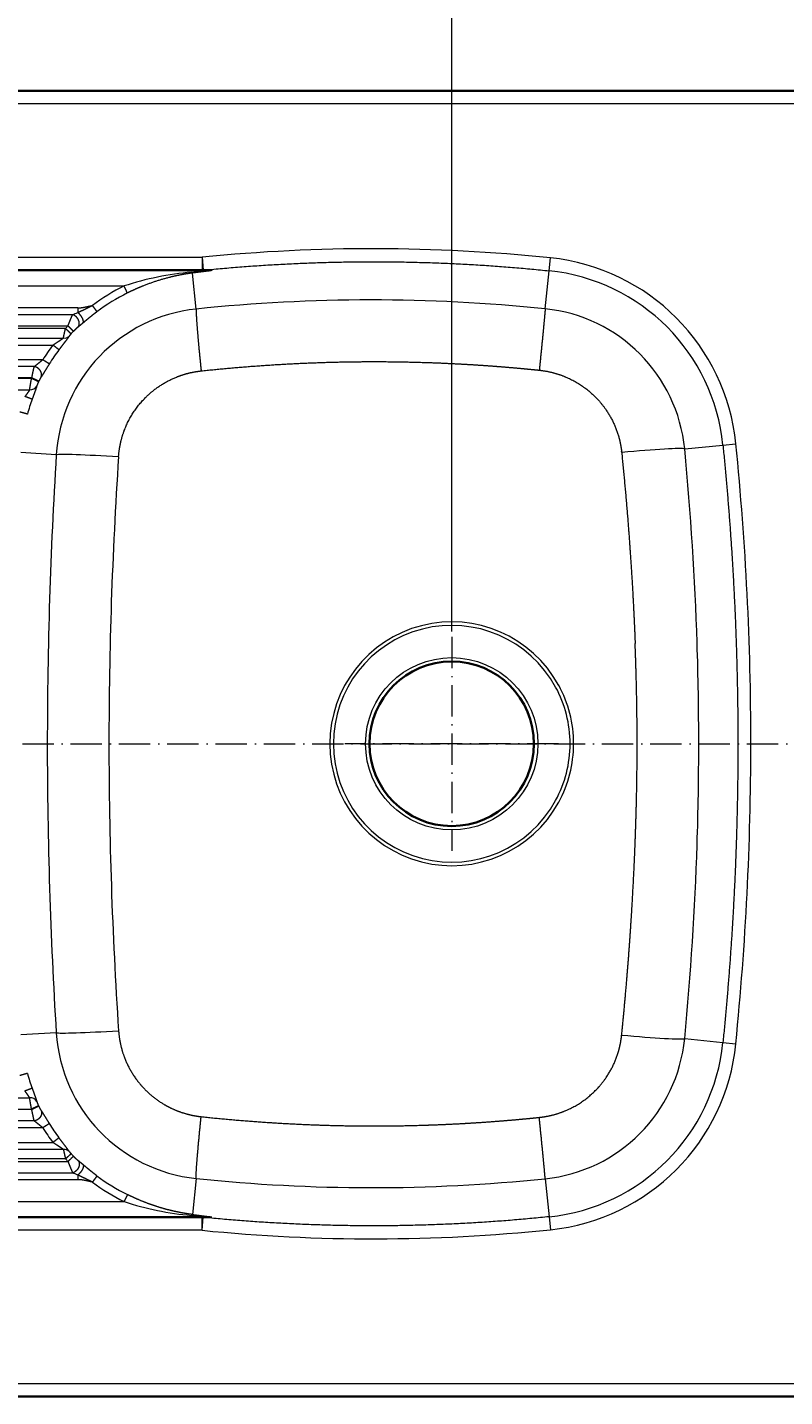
# Model space of a CAD drawing. Extents: x -158 to 1212, y 31 to 1079.
# Tile 4 of 11: x 421 to 711, y 31 to 555. Entities that reach past the tile are written whole.
import ezdxf
from ezdxf.enums import TextEntityAlignment as Align

# ---------------------------------------------------------------- set-up
doc = ezdxf.new("R2010")
doc.units = 0
doc.linetypes.add('DASHDOT', pattern=[18.5, 12, -3, 0.5, -3])
doc.layers.get('0').update_dxf_attribs({"lineweight": 13})
doc.styles.get("Standard").update_dxf_attribs({"font": 'isocp.shx'})
doc.dimstyles.get("Standard").update_dxf_attribs({"dimtxt": 2.5, "dimasz": 2.5, "dimexe": 1.25, "dimexo": 0.625, "dimtad": 1, "dimcen": 2.5, "dimadec": 0, "dimazin": 0, "dimtfac": 1, "dimtmove": 0, "dimatfit": 0, "dimfxl": 0, "dimarcsym": 0})

# ---------------------------------------------------------------- blocks, each defined once
blk = doc.blocks.new('*D')
at = {"color": 7, "lineweight": 13}
for p, q in [((21.76, 953.92), (-143.39, 953.92)), ((-141.39, 729.92), (-141.39, 953.92)), ((21.76, 953.92), (-41.54, 953.92)), ((-39.54, 879.62), (-39.54, 953.92)), ((21.76, 933.92), (-41.54, 933.92)), ((805.26, 729.92), (-143.39, 729.92)), ((3.76, 512.62), (3.76, 630.94)), ((1163.76, 512.62), (1163.76, 630.94)), ((3.76, 628.94), (1163.76, 628.94)), ((838.76, 323.57), (838.76, 577.11)), ((1163.76, 512.62), (1163.76, 577.11)), ((583.76, 323.57), (583.76, 576.23)), ((583.76, 574.23), (838.76, 574.23)), ((838.76, 323.57), (838.76, 576.23)), ((838.76, 575.11), (1163.76, 575.11)), ((21.76, 530.62), (-79.3, 530.62)), ((-77.3, 30.62), (-77.3, 530.62)), ((815.15, 259.76), (920.78, 353.11)), ((21.76, 30.62), (-79.3, 30.62))]:
    blk.add_line(p, q, dxfattribs=at)
for points in [[(-140.88, 951.99), (-141.39, 953.92), (-141.91, 951.99)], [(-39.02, 951.99), (-39.54, 953.92), (-40.06, 951.99)], [(-40.06, 935.86), (-39.54, 933.92), (-39.02, 935.86)], [(-141.91, 731.86), (-141.39, 729.92), (-140.88, 731.86)], [(5.69, 629.45), (3.76, 628.94), (5.69, 628.42)], [(1161.82, 628.42), (1163.76, 628.94), (1161.82, 629.45)], [(585.69, 574.74), (583.76, 574.23), (585.69, 573.71)], [(836.82, 573.71), (838.76, 574.23), (836.82, 574.74)], [(840.69, 575.63), (838.76, 575.11), (840.69, 574.59)], [(1161.82, 574.59), (1163.76, 575.11), (1161.82, 575.63)], [(-76.79, 528.69), (-77.3, 530.62), (-77.82, 528.69)], [(861.25, 299.82), (862.36, 301.48), (860.57, 300.59)], [(816.26, 261.43), (815.15, 259.76), (816.94, 260.65)], [(-77.82, 32.55), (-77.3, 30.62), (-76.79, 32.55)]]:
    blk.add_lwpolyline(points, dxfattribs=at)
for s, rotation, p, p2 in [('20', 90, (-41.54, 879.62), (-41.54, 906.7)), ('224', 90, (-143.39, 820.91), (-143.39, 862.94)), ('63', 41.4687, (899.15, 336.67), (919.45, 354.61)), ('%%c', 41.4687, (890.71, 329.21), (898.41, 336.01)), ('500', 90, (-79.3, 259.61), (-79.3, 301.64))]:
    blk.add_text(s, height=14, rotation=rotation, dxfattribs=at).set_placement(p, p2, align=Align.FIT)
for s, p, p2 in [('1160', (555.27, 630.94), (612.24, 630.94)), ('255', (690.24, 576.23), (732.27, 576.23)), ('325', (980.24, 577.11), (1022.27, 577.11))]:
    blk.add_text(s, height=14, dxfattribs=at).set_placement(p, p2, align=Align.FIT)
blk = doc.blocks.new('BLOCK44')
at = {"color": 7, "linetype": 'DASHDOT', "lineweight": 13}
for p, q in [((580, 40.95), (580, -40.95)), ((620.95, 0), (539.05, 0))]:
    blk.add_line(p, q, dxfattribs=at)
blk = doc.blocks.new('BLOCK46')
at = {"color": 7, "lineweight": 35}
for p, q in [((20, 250), (1140, 250)), ((484.56, 181.31), (308.99, 181.31)), ((308.99, -181.31), (484.56, -181.31)), ((1140, -250), (20, -250))]:
    blk.add_line(p, q, dxfattribs=at)
at = {"color": 7, "lineweight": 13}
for p, q in [((1140, 245), (20, 245)), ((308.99, 186.31), (484.38, 186.31)), ((145.43, 175.31), (454.51, 175.31)), ((436.78, 166.93), (131.53, 166.93)), ((131.56, 164.33), (434.83, 164.33)), ((130.59, 160), (433.02, 160)), ((432.07, 159), (130.86, 159)), ((131.91, 152.68), (427.24, 152.68)), ((131.94, 155.39), (431.28, 155.39)), ((423.38, 147.03), (107.69, 147.03)), ((420.12, 144.43), (107.72, 144.43)), ((419.18, 140.1), (107.76, 140.1)), ((419.09, 139.9), (107.76, 139.9)), ((107.72, 135.57), (418.35, 135.57)), ((107.72, -135.57), (418.35, -135.57)), ((107.76, -139.9), (419.09, -139.9)), ((419.18, -140.1), (107.76, -140.1)), ((420.12, -144.43), (107.72, -144.43)), ((423.38, -147.03), (107.69, -147.03)), ((131.91, -152.68), (427.24, -152.68)), ((431.28, -155.39), (131.94, -155.39)), ((130.59, -160), (433.02, -160)), ((432.07, -159), (130.86, -159)), ((436.78, -166.93), (131.53, -166.93)), ((131.56, -164.33), (434.83, -164.33)), ((145.43, -175.31), (454.51, -175.31)), ((484.38, -186.31), (308.99, -186.31)), ((20, -245), (1140, -245))]:
    blk.add_line(p, q, dxfattribs=at)
at = {"color": 7, "lineweight": 13, "ltscale": 0.124549}
for p, q in [((484.38, 186.31), (484.48, 181.33)), ((484.38, 186.31), (484.78, 181.34)), ((484.38, -186.31), (484.48, -181.33)), ((484.38, -186.31), (484.78, -181.34))]:
    blk.add_line(p, q, dxfattribs=at)
at = {"color": 7, "lineweight": 13, "ltscale": 0.124524}
for p, q in [((617.28, 181.13), (617.8, 186.09)), ((683.87, 114.37), (688.82, 114.87)), ((683.87, -114.37), (688.82, -114.87)), ((617.28, -181.13), (617.8, -186.09))]:
    blk.add_line(p, q, dxfattribs=at)
at = {"color": 7, "lineweight": 13, "ltscale": 0.346719}
for p, q in [((482.13, 166.47), (480.66, 180.26)), ((482.13, -166.47), (480.66, -180.26))]:
    blk.add_line(p, q, dxfattribs=at)
at = {"color": 7, "lineweight": 35, "ltscale": 0.072036}
blk.add_line((487.44, 181.31), (484.56, 181.31), dxfattribs=at)
at = {"color": 7, "lineweight": 13, "ltscale": 0.071716}
blk.add_line((484.85, 181.34), (487.72, 181.33), dxfattribs=at)
at = {"color": 7, "lineweight": 13, "ltscale": 0.366045}
for p, q in [((615.78, 166.57), (617.28, 181.13)), ((615.78, -166.57), (617.28, -181.13))]:
    blk.add_line(p, q, dxfattribs=at)
at = {"color": 7, "lineweight": 13, "ltscale": 0.005603}
for p, q in [((419.09, 139.9), (419.18, 140.1)), ((419.18, -140.1), (419.09, -139.9))]:
    blk.add_line(p, q, dxfattribs=at)
at = {"color": 7, "lineweight": 13, "ltscale": 0.005386}
for p, q in [((421.82, 138.81), (421.73, 138.61)), ((421.73, -138.61), (421.82, -138.81))]:
    blk.add_line(p, q, dxfattribs=at)
at = {"color": 7, "lineweight": 13, "ltscale": 0.33948}
for p, q in [((428.55, 110.64), (415, 111.52)), ((428.55, -110.64), (415, -111.52))]:
    blk.add_line(p, q, dxfattribs=at)
at = {"color": 7, "lineweight": 13, "ltscale": 0.368085}
for p, q in [((669.22, 112.9), (683.87, 114.37)), ((669.22, -112.9), (683.87, -114.37))]:
    blk.add_line(p, q, dxfattribs=at)
at = {"color": 7, "lineweight": 35, "ltscale": 0.07203}
blk.add_line((487.44, -181.31), (484.56, -181.31), dxfattribs=at)
at = {"color": 7, "lineweight": 13, "ltscale": 0.071709}
blk.add_line((487.72, -181.33), (484.85, -181.34), dxfattribs=at)
at = {"color": 7, "lineweight": 13}
blk.add_circle((580, 0), 33, dxfattribs=at)
at = {"color": 7, "lineweight": 35}
blk.add_circle((580, 0), 31.5, dxfattribs=at)
at = {"color": 7, "lineweight": 13}
for centre, radius, start, end in [((609.64, 106.93), 79.58, 5.7268, 84.1165), ((489.92, 67.85), 113.14, 94.8373, 108.2387), ((484.48, 184.34), 3.01, 270.021, 275.6827), ((484.55, 183.01), 1.7, 270.0163, 280.0732), ((487.44, 182.94), 1.63, 270.0154, 280.0255), ((609.64, 106.93), 74.6, 5.7267, 84.1166), ((488.41, 106.73), 76.5, 116.3102, 126.9818), ((488.36, 106.73), 73.51, 116.307, 126.9789), ((488.39, 106.83), 59.97, 95.9961, 176.3586), ((385.09, 287.83), 133.14, 291.9406, 292.8495), ((609.68, 107.05), 59.83, 5.609, 84.1402), ((488.42, 106.73), 76.86, 136.1213, 137.1467), ((488.36, 106.73), 73.87, 136.1188, 137.1443), ((488.41, 106.73), 76.51, 143.0892, 148.2126), ((488.36, 106.73), 73.52, 143.087, 148.2107), ((488.36, 106.73), 73.51, 159.939, 164.6122), ((-486.45, 1.36), 1161.04, 1.83821, 5.51288), ((580, 0), 46.68, 28.6486, 331.3513), ((580, 0), 45.34, 28.6484, 331.3512), ((-522.85, 0.06), 1197.46, 359.99689, 1.84431), ((580, 0), 45.34, 359.9982, 28.6472), ((580, 0), 46.69, 359.9996, 28.6466), ((580, 0), 46.68, 331.3513, 0.0025), ((580, 0), 45.34, 331.3528, 0.0018), ((-522.85, -0.06), 1197.46, 358.15569, 0.00311), ((-486.45, -1.36), 1161.04, 354.48712, 358.16179), ((488.39, -106.83), 59.97, 183.6415, 264.0039), ((609.68, -107.05), 59.83, 275.8598, 354.391), ((609.64, -106.93), 74.6, 275.8834, 354.2733), ((609.64, -106.93), 79.58, 275.8835, 354.2732), ((488.36, -106.73), 73.51, 195.3878, 200.061), ((488.36, -106.73), 73.52, 211.7893, 216.913), ((488.42, -106.72), 76.51, 211.7877, 216.9105), ((488.36, -106.73), 73.87, 222.8557, 223.8812), ((488.42, -106.73), 76.86, 222.8533, 223.8787), ((385.17, -287.63), 132.92, 67.1496, 68.0599), ((488.36, -106.73), 73.51, 233.0211, 243.6931), ((488.41, -106.73), 76.5, 233.0182, 243.6898), ((489.91, -67.86), 113.14, 251.7611, 265.1629), ((484.48, -184.34), 3.01, 84.3171, 89.9783), ((484.55, -183.01), 1.7, 79.9254, 89.9851), ((487.44, -182.94), 1.63, 79.974, 89.9845)]:
    blk.add_arc(centre, radius, start, end, dxfattribs=at)
for centre, major_axis, ratio, start_param, end_param in [((550.16, -85680.24), (0.16, -85869.82), 0.087532, 3.132573, 3.150323), ((480.35, 183.23), (0.37, -2.98), 0.20771, 5.776348, 6.193963), ((670.27, -12491.92), (127.35, -12661.86), 0.225999, 3.11614, 3.162846), ((436.83, 166.93), (0, -3), 0.017924, 4.712389, 5.353552), ((431.26, 158.1), (2.51, -1.64), 0.869109, 5.235375, 6.106048), ((418.32, 138.17), (2.89, -0.82), 0.856884, 4.958982, 6.113318), ((1342.58, -110.7), (156.73, -1284.24), 0.703905, 4.454119, 4.540702), ((453.4, 109.02), (24.95, -1.56), 0.031641, 1.612542, 3.054278), ((644.43, 110.42), (24.88, 2.4), 0.042478, 0.087349, 1.540168), ((-87450.74, 37.18), (88145.32, -37.67), 0.113992, 0.000049, 0.011481), ((1594.13, 717.8), (-817.95, -1448.8), 0.553452, 5.427315, 5.507815), ((-325724.03, 6.98), (326418.59, -7.01), 0.059237, 6.277246, 6.283187), ((1341.54, 111.24), (-157.16, -1283.61), 0.703374, 4.884745, 4.971376), ((1417.23, -616.13), (639.78, -1330.05), 0.546689, 3.990714, 4.078265), ((453.4, -109.02), (24.95, 1.56), 0.031641, 3.228907, 4.670644), ((644.43, -110.42), (24.88, -2.4), 0.042478, 4.743017, 6.195836), ((418.32, -138.17), (2.89, 0.82), 0.856883, 0.169863, 1.3242), ((431.26, -158.1), (2.51, 1.64), 0.869109, 0.177138, 1.04781), ((436.83, -166.93), (0, -3), 0.017924, 4.071226, 4.712389), ((670.27, 12491.92), (-127.35, -12661.86), 0.225999, 6.261932, 6.308638), ((480.35, -183.23), (-0.37, -2.97), 0.207757, 3.230842, 3.648567), ((549.84, 69585.22), (0.16, -69774.8), 0.097104, 6.2735, 6.293191)]:
    blk.add_ellipse(centre, major_axis=major_axis, ratio=ratio, start_param=start_param, end_param=end_param, dxfattribs=at)
for points in [[(484.78, 181.34), (511.19, 183.98), (537.74, 185.3), (564.33, 185.26), (590.88, 183.86), (617.28, 181.13)], [(438.76, 161.13), (438.37, 160.81), (437.98, 160.48), (437.61, 160.17), (437.24, 159.87), (436.89, 159.59)], [(421.73, 138.61), (421.56, 138.25), (421.39, 137.89), (421.24, 137.53), (421.12, 137.19), (421.05, 136.94)], [(683.87, 114.37), (686.15, 91.57), (687.87, 68.72), (689.03, 45.82), (689.6, 22.91), (689.6, 0)], [(689.6, 0), (689.6, -22.91), (689.03, -45.82), (687.87, -68.72), (686.15, -91.57), (683.87, -114.37)], [(433.48, -156.1), (433.55, -156.2), (433.67, -156.36), (433.84, -156.56), (434.02, -156.76), (434.21, -156.97)], [(438.76, -161.13), (438.37, -160.81), (437.98, -160.49), (437.62, -160.18), (437.25, -159.87), (436.89, -159.59)], [(617.28, -181.13), (590.88, -183.86), (564.33, -185.26), (537.74, -185.3), (511.19, -183.98), (484.78, -181.34)]]:
    blk.add_open_spline(points, degree=5, dxfattribs=at)
for points, knots in [([(480.66, 180.26), (477.59, 179.87), (474.54, 179.31), (471.52, 178.6), (466.5, 177.15), (461.59, 175.28), (459.63, 174.46), (457.69, 173.58), (455.78, 172.63)], [0, 0, 0, 0, 0, 0, 21.430701, 21.430701, 21.430701, 35.921181, 35.921181, 35.921181, 35.921181, 35.921181, 35.921181]), ([(480.37, 180.59), (480.9, 180.63), (481.42, 180.68), (481.94, 180.72), (482.82, 180.79), (483.69, 180.87), (484.02, 180.9), (484.7, 180.95), (485.39, 181.01), (485.72, 181.04), (486.23, 181.09), (486.72, 181.14), (486.87, 181.15), (487.14, 181.18), (487.4, 181.21), (487.49, 181.22), (487.65, 181.24), (487.77, 181.27), (487.81, 181.28), (487.83, 181.29), (487.77, 181.3), (487.74, 181.3), (487.66, 181.31), (487.57, 181.31), (487.53, 181.31), (487.48, 181.31), (487.44, 181.31)], [0, 0, 0, 0, 0, 0, 4.526396, 4.526396, 4.526396, 7.573878, 7.573878, 7.573878, 10.559646, 10.559646, 10.559646, 12.070547, 12.070547, 12.070547, 13.048907, 13.048907, 13.048907, 13.742132, 13.742132, 13.742132, 14.252938, 14.252938, 14.252938, 14.735311, 14.735311, 14.735311, 14.735311, 14.735311, 14.735311]), ([(487.72, 181.33), (487.79, 181.33), (487.86, 181.33), (487.93, 181.33), (488.02, 181.33), (488.07, 181.32), (488.08, 181.31), (488.09, 181.3), (488.09, 181.3), (488.09, 181.29), (488.07, 181.28), (488.02, 181.26), (487.98, 181.25), (487.88, 181.23), (487.77, 181.2), (487.7, 181.19), (487.53, 181.16), (487.34, 181.13), (487.24, 181.11), (486.8, 181.05), (486.35, 180.99), (486.03, 180.94), (484.76, 180.77), (483.47, 180.61), (482.56, 180.49), (481.61, 180.38), (480.66, 180.26)], [0, 0, 0, 0, 0, 0, 0.633128, 0.633128, 0.633128, 0.857757, 0.857757, 0.857757, 1.06102, 1.06102, 1.06102, 1.495457, 1.495457, 1.495457, 2.082487, 2.082487, 2.082487, 2.941071, 2.941071, 2.941071, 5.467191, 5.467191, 5.467191, 12.393685, 12.393685, 12.393685, 12.393685, 12.393685, 12.393685]), ([(484.48, 181.33), (484.48, 181.32), (484.48, 181.32), (484.49, 181.32), (484.5, 181.31), (484.53, 181.31), (484.54, 181.31), (484.55, 181.31), (484.56, 181.31)], [0, 0, 0, 0, 0, 0, 0.2269951, 0.2269951, 0.2269951, 0.3330835, 0.3330835, 0.3330835, 0.3330835, 0.3330835, 0.3330835]), ([(484.78, 181.34), (484.78, 181.34), (484.78, 181.34), (484.78, 181.34), (484.79, 181.34), (484.81, 181.34), (484.82, 181.34), (484.84, 181.34), (484.85, 181.34)], [0, 0, 0, 0, 0, 0, 0.1097495, 0.1097495, 0.1097495, 0.2140359, 0.2140359, 0.2140359, 0.2140359, 0.2140359, 0.2140359]), ([(455.78, 172.63), (455.78, 172.65), (455.76, 172.68), (455.75, 172.72), (455.69, 172.85), (455.6, 173.04), (455.54, 173.17), (455.32, 173.65), (455.06, 174.18), (454.89, 174.54), (454.7, 174.92), (454.51, 175.31)], [0, 0, 0, 0, 0, 0, 0.534177, 0.534177, 0.534177, 1.544475, 1.544475, 1.544475, 4.024219, 4.024219, 4.024219, 4.024219, 4.024219, 4.024219]), ([(436.78, 166.93), (437.07, 166.93), (437.37, 166.94), (437.67, 166.96), (438.28, 167.02), (438.89, 167.11), (439.2, 167.16), (439.73, 167.27), (440.27, 167.39), (440.5, 167.44), (440.99, 167.55), (441.5, 167.67), (441.79, 167.73), (442.09, 167.79), (442.39, 167.84)], [0, 0, 0, 0, 0, 0, 2.312059, 2.312059, 2.312059, 4.662993, 4.662993, 4.662993, 6.297154, 6.297154, 6.297154, 8.201843, 8.201843, 8.201843, 8.201843, 8.201843, 8.201843]), ([(436.79, 165.13), (437.22, 165.34), (437.66, 165.55), (438.02, 165.72), (438.78, 166.09), (439.53, 166.46), (439.84, 166.62), (440.51, 166.95), (441.2, 167.29), (441.55, 167.46), (441.95, 167.64), (442.36, 167.83), (442.37, 167.83), (442.38, 167.84), (442.39, 167.84)], [0, 0, 0, 0, 0, 0, 3.559022, 3.559022, 3.559022, 6.184574, 6.184574, 6.184574, 8.97125, 8.97125, 8.97125, 9.052811, 9.052811, 9.052811, 9.052811, 9.052811, 9.052811]), ([(444.14, 165.46), (444.13, 165.48), (444.1, 165.53), (444.05, 165.59), (443.82, 165.92), (443.42, 166.47), (443.08, 166.92), (442.74, 167.38), (442.39, 167.84)], [0, 0, 0, 0, 0, 0, 1.604412, 1.604412, 1.604412, 6.060762, 6.060762, 6.060762, 6.060762, 6.060762, 6.060762]), ([(433.02, 160), (433.29, 160.71), (433.57, 161.42), (433.85, 162.1), (434.23, 163.01), (434.57, 163.77), (434.67, 163.98), (434.75, 164.16), (434.83, 164.33)], [0, 0, 0, 0, 0, 0, 6.685312, 6.685312, 6.685312, 9.29812, 9.29812, 9.29812, 9.29812, 9.29812, 9.29812]), ([(436.89, 159.59), (437.02, 159.74), (437.13, 159.91), (437.22, 160.1), (437.38, 160.61), (437.38, 161.18), (437.33, 161.53), (437.12, 162.25), (436.73, 162.91), (436.49, 163.23), (436.03, 163.69), (435.5, 164.04), (435.29, 164.16), (435.06, 164.26), (434.83, 164.33)], [0, 0, 0, 0, 0, 0, 1.534665, 1.534665, 1.534665, 3.994304, 3.994304, 3.994304, 6.605151, 6.605151, 6.605151, 8.289743, 8.289743, 8.289743, 8.289743, 8.289743, 8.289743]), ([(438.76, 161.13), (438.83, 161.22), (438.87, 161.32), (438.91, 161.44), (438.95, 161.78), (438.88, 162.17), (438.81, 162.43), (438.51, 163.18), (438.03, 163.91), (437.66, 164.36), (437.25, 164.78), (436.81, 165.12), (436.8, 165.12), (436.79, 165.13), (436.79, 165.13)], [0, 0, 0, 0, 0, 0, 1.193333, 1.193333, 1.193333, 3.202589, 3.202589, 3.202589, 7.034099, 7.034099, 7.034099, 7.090574, 7.090574, 7.090574, 7.090574, 7.090574, 7.090574]), ([(444.14, 165.46), (443.64, 165.09), (443.18, 164.73), (442.73, 164.38), (441.8, 163.64), (440.88, 162.89), (440.33, 162.45), (439.71, 161.93), (439.08, 161.4), (438.97, 161.31), (438.87, 161.22), (438.76, 161.13)], [0, 0, 0, 0, 0, 0, 3.920092, 3.920092, 3.920092, 8.541487, 8.541487, 8.541487, 9.469471, 9.469471, 9.469471, 9.469471, 9.469471, 9.469471]), ([(482.13, 166.47), (482.1, 166.28), (482.09, 165.89), (482.1, 165.31), (482.22, 162.62), (482.56, 158.26), (482.87, 154.7), (483.29, 150.14), (483.76, 145.46), (483.85, 144.57), (483.94, 143.68), (484.03, 142.79)], [0, 0, 0, 0, 0, 0, 10.401686, 10.401686, 10.401686, 37.762991, 37.762991, 37.762991, 44.132654, 44.132654, 44.132654, 44.132654, 44.132654, 44.132654]), ([(615.78, 166.57), (615.78, 166.39), (615.75, 166), (615.71, 165.42), (615.48, 162.75), (615.06, 158.4), (614.72, 154.85), (614.27, 150.33), (613.79, 145.67), (613.71, 144.8), (613.62, 143.94), (613.53, 143.07)], [0, 0, 0, 0, 0, 0, 10.413648, 10.413648, 10.413648, 37.762365, 37.762365, 37.762365, 43.971865, 43.971865, 43.971865, 43.971865, 43.971865, 43.971865]), ([(431.28, 155.39), (431.34, 155.68), (431.42, 156.09), (431.53, 156.58), (431.7, 157.36), (431.88, 158.19), (431.95, 158.46), (432.01, 158.73), (432.07, 159)], [0, 0, 0, 0, 0, 0, 5.137065, 5.137065, 5.137065, 7.579512, 7.579512, 7.579512, 7.579512, 7.579512, 7.579512]), ([(434.21, 156.97), (434.2, 156.99), (434.16, 157.03), (434.1, 157.09), (433.81, 157.37), (433.31, 157.84), (432.91, 158.22), (432.49, 158.61), (432.07, 159)], [0, 0, 0, 0, 0, 0, 1.43321, 1.43321, 1.43321, 5.565961, 5.565961, 5.565961, 5.565961, 5.565961, 5.565961]), ([(435.12, 157.93), (435.1, 157.95), (435.07, 157.99), (435.01, 158.05), (434.72, 158.34), (434.23, 158.82), (433.84, 159.21), (433.43, 159.6), (433.02, 160)], [0, 0, 0, 0, 0, 0, 1.433237, 1.433237, 1.433237, 5.566344, 5.566344, 5.566344, 5.566344, 5.566344, 5.566344]), ([(436.89, 159.59), (436.69, 159.43), (436.45, 159.22), (436.21, 159.01), (435.84, 158.66), (435.48, 158.3), (435.36, 158.18), (435.24, 158.05), (435.12, 157.93)], [0, 0, 0, 0, 0, 0, 2.390537, 2.390537, 2.390537, 3.551519, 3.551519, 3.551519, 3.551519, 3.551519, 3.551519]), ([(427.24, 152.68), (427.89, 153.11), (428.54, 153.53), (429.09, 153.89), (429.97, 154.47), (430.75, 155), (430.95, 155.14), (431.14, 155.27), (431.28, 155.39)], [0, 0, 0, 0, 0, 0, 6.634944, 6.634944, 6.634944, 9.186514, 9.186514, 9.186514, 9.186514, 9.186514, 9.186514]), ([(429.58, 150.88), (429.57, 150.89), (429.55, 150.91), (429.51, 150.94), (429.38, 151.05), (429.16, 151.22), (428.98, 151.35), (428.55, 151.68), (428.08, 152.05), (427.8, 152.25), (427.52, 152.46), (427.24, 152.68)], [0, 0, 0, 0, 0, 0, 0.720463, 0.720463, 0.720463, 2.43541, 2.43541, 2.43541, 4.674433, 4.674433, 4.674433, 4.674433, 4.674433, 4.674433]), ([(433.48, 156.1), (433.25, 155.73), (432.91, 155.27), (432.58, 154.82), (431.78, 153.77), (430.93, 152.67), (430.49, 152.08), (430.03, 151.48), (429.58, 150.88)], [0, 0, 0, 0, 0, 0, 4.613282, 4.613282, 4.613282, 9.866546, 9.866546, 9.866546, 9.866546, 9.866546, 9.866546]), ([(434.21, 156.97), (434.06, 156.81), (433.92, 156.65), (433.79, 156.49), (433.63, 156.31), (433.53, 156.16), (433.51, 156.14), (433.5, 156.12), (433.48, 156.1)], [0, 0, 0, 0, 0, 0, 1.441084, 1.441084, 1.441084, 1.712093, 1.712093, 1.712093, 1.712093, 1.712093, 1.712093]), ([(423.38, 147.03), (422.8, 146.56), (422.22, 146.09), (421.68, 145.65), (421.01, 145.1), (420.42, 144.65), (420.31, 144.57), (420.21, 144.5), (420.12, 144.43)], [0, 0, 0, 0, 0, 0, 5.573998, 5.573998, 5.573998, 6.78767, 6.78767, 6.78767, 6.78767, 6.78767, 6.78767]), ([(425.87, 145.46), (425.85, 145.47), (425.81, 145.5), (425.74, 145.55), (425.4, 145.77), (424.84, 146.12), (424.36, 146.42), (423.87, 146.73), (423.38, 147.03)], [0, 0, 0, 0, 0, 0, 1.609636, 1.609636, 1.609636, 6.070383, 6.070383, 6.070383, 6.070383, 6.070383, 6.070383]), ([(419.18, 140.1), (419.32, 140.81), (419.46, 141.51), (419.6, 142.19), (419.8, 143.09), (419.98, 143.89), (420.03, 144.08), (420.07, 144.26), (420.12, 144.43)], [0, 0, 0, 0, 0, 0, 4.572503, 4.572503, 4.572503, 6.149352, 6.149352, 6.149352, 6.149352, 6.149352, 6.149352]), ([(422.75, 140.47), (422.86, 140.73), (422.94, 141.02), (422.96, 141.32), (422.9, 141.95), (422.67, 142.54), (422.51, 142.84), (422.11, 143.38), (421.58, 143.83), (421.29, 144.02), (420.87, 144.23), (420.44, 144.36), (420.33, 144.39), (420.22, 144.41), (420.12, 144.43)], [0, 0, 0, 0, 0, 0, 2.154339, 2.154339, 2.154339, 4.417844, 4.417844, 4.417844, 6.751988, 6.751988, 6.751988, 7.503148, 7.503148, 7.503148, 7.503148, 7.503148, 7.503148]), ([(425.87, 145.46), (425.38, 144.67), (424.9, 143.88), (424.43, 143.12), (423.79, 142.07), (423.2, 141.14), (423.04, 140.9), (422.89, 140.67), (422.75, 140.47)], [0, 0, 0, 0, 0, 0, 6.473908, 6.473908, 6.473908, 8.874748, 8.874748, 8.874748, 8.874748, 8.874748, 8.874748]), ([(452.41, 109.87), (452.64, 113.34), (453.3, 116.8), (454.39, 120.17), (457.54, 126.92), (462.35, 132.67), (465.28, 135.32), (470, 138.54), (475.2, 140.74), (476.86, 141.32), (479.11, 141.96), (481.39, 142.41), (481.97, 142.51), (482.64, 142.61), (483.31, 142.7), (483.4, 142.71), (483.58, 142.74), (483.76, 142.76), (483.85, 142.77), (483.95, 142.78), (484.03, 142.79)], [0, 0, 0, 0, 0, 0, 30.461025, 30.461025, 30.461025, 64.118381, 64.118381, 64.118381, 79.283884, 79.283884, 79.283884, 84.348876, 84.348876, 84.348876, 85.150527, 85.150527, 85.150527, 85.952177, 85.952177, 85.952177, 85.952177, 85.952177, 85.952177]), ([(484.03, 142.79), (492.89, 143.74), (501.75, 144.53), (510.59, 145.16), (526.63, 146.02), (542.6, 146.36), (549.77, 146.41), (559.33, 146.33), (568.87, 146.07), (571.27, 145.99), (577.3, 145.77), (583.32, 145.47), (586.94, 145.26), (591.77, 144.95), (596.59, 144.59), (597.8, 144.5), (601.67, 144.19), (605.54, 143.85), (608.21, 143.61), (610.87, 143.35), (613.53, 143.07)], [0, 0, 0, 0, 0, 0, 62.708872, 62.708872, 62.708872, 114.041042, 114.041042, 114.041042, 131.313676, 131.313676, 131.313676, 157.417796, 157.417796, 157.417796, 166.14564, 166.14564, 166.14564, 185.372537, 185.372537, 185.372537, 185.372537, 185.372537, 185.372537]), ([(613.53, 143.07), (617.01, 142.71), (620.46, 141.92), (623.78, 140.7), (630.77, 137.11), (636.54, 131.77), (639.24, 128.37), (642.28, 123.05), (644.1, 117.27), (644.53, 115.52), (644.85, 113.71), (645.06, 111.88), (645.06, 111.84), (645.07, 111.76), (645.08, 111.67), (645.09, 111.63), (645.09, 111.59), (645.09, 111.55)], [0, 0, 0, 0, 0, 0, 30.230147, 30.230147, 30.230147, 67.322113, 67.322113, 67.322113, 83.036931, 83.036931, 83.036931, 83.401243, 83.401243, 83.401243, 83.765555, 83.765555, 83.765555, 83.765555, 83.765555, 83.765555]), ([(418.35, 135.57), (418.42, 136.07), (418.52, 136.73), (418.63, 137.38), (418.79, 138.3), (418.96, 139.24), (419, 139.46), (419.04, 139.68), (419.09, 139.9)], [0, 0, 0, 0, 0, 0, 4.568488, 4.568488, 4.568488, 5.982203, 5.982203, 5.982203, 5.982203, 5.982203, 5.982203]), ([(421.73, 138.61), (421.71, 138.62), (421.66, 138.65), (421.58, 138.69), (421.26, 138.85), (420.75, 139.1), (420.36, 139.29), (419.87, 139.52), (419.36, 139.77), (419.27, 139.81), (419.18, 139.85), (419.09, 139.9)], [0, 0, 0, 0, 0, 0, 1.23422, 1.23422, 1.23422, 4.328484, 4.328484, 4.328484, 5.01166, 5.01166, 5.01166, 5.01166, 5.01166, 5.01166]), ([(421.82, 138.81), (421.8, 138.82), (421.75, 138.84), (421.68, 138.88), (421.31, 139.06), (420.7, 139.36), (420.21, 139.61), (419.7, 139.85), (419.18, 140.1)], [0, 0, 0, 0, 0, 0, 1.429726, 1.429726, 1.429726, 5.551759, 5.551759, 5.551759, 5.551759, 5.551759, 5.551759]), ([(421.05, 136.94), (420.89, 136.37), (420.63, 135.61), (420.36, 134.84), (419.97, 133.78), (419.58, 132.69), (419.49, 132.44), (419.39, 132.19), (419.3, 131.95)], [0, 0, 0, 0, 0, 0, 6.263014, 6.263014, 6.263014, 8.091367, 8.091367, 8.091367, 8.091367, 8.091367, 8.091367]), ([(422.75, 140.47), (422.6, 140.26), (422.43, 139.98), (422.26, 139.68), (422.07, 139.31), (421.89, 138.94), (421.86, 138.89), (421.84, 138.85), (421.82, 138.81)], [0, 0, 0, 0, 0, 0, 2.530927, 2.530927, 2.530927, 2.873676, 2.873676, 2.873676, 2.873676, 2.873676, 2.873676]), ([(418.35, 135.57), (418.2, 135.28), (417.95, 134.9), (417.65, 134.48), (417.24, 133.92), (416.83, 133.35), (416.74, 133.22), (416.64, 133.1), (416.55, 132.97)], [0, 0, 0, 0, 0, 0, 4.470118, 4.470118, 4.470118, 5.734629, 5.734629, 5.734629, 5.734629, 5.734629, 5.734629]), ([(419.3, 131.95), (419.28, 131.96), (419.23, 131.98), (419.15, 132.01), (418.81, 132.14), (418.29, 132.33), (417.88, 132.48), (417.36, 132.67), (416.84, 132.87), (416.74, 132.9), (416.65, 132.94), (416.55, 132.97)], [0, 0, 0, 0, 0, 0, 1.250796, 1.250796, 1.250796, 4.370295, 4.370295, 4.370295, 5.055827, 5.055827, 5.055827, 5.055827, 5.055827, 5.055827]), ([(417.48, 126.24), (417.46, 126.24), (417.41, 126.26), (417.33, 126.28), (416.94, 126.39), (416.29, 126.58), (415.75, 126.73), (415.2, 126.88), (414.65, 127.03)], [0, 0, 0, 0, 0, 0, 1.505242, 1.505242, 1.505242, 5.764415, 5.764415, 5.764415, 5.764415, 5.764415, 5.764415]), ([(645.09, 111.55), (646.06, 102.02), (646.92, 92.56), (647.69, 83.17), (648.75, 68.29), (649.55, 54.01), (649.82, 48.69), (650.05, 43.48), (650.25, 38.38)], [0, 0, 0, 0, 0, 0, 64.7021, 64.7021, 64.7021, 104.390914, 104.390914, 104.390914, 104.390914, 104.390914, 104.390914]), ([(651.01, 0), (651.01, 4.44), (650.99, 8.88), (650.93, 13.37), (650.8, 20.97), (650.59, 28.73), (650.49, 31.91), (650.37, 35.13), (650.25, 38.38)], [0, 0, 0, 0, 0, 0, 37.822012, 37.822012, 37.822012, 63.69722, 63.69722, 63.69722, 63.69722, 63.69722, 63.69722]), ([(650.25, -38.38), (650.47, -32.69), (650.65, -27.1), (650.79, -21.63), (650.93, -14.03), (651, -6.51), (651.01, -4.34), (651.01, -2.17), (651.01, 0)], [0, 0, 0, 0, 0, 0, 38.686942, 38.686942, 38.686942, 54.490079, 54.490079, 54.490079, 54.490079, 54.490079, 54.490079]), ([(645.09, -111.55), (645.76, -105.03), (646.37, -98.56), (646.93, -92.14), (647.9, -80.18), (648.69, -68.63), (649.02, -63.32), (649.5, -55), (649.88, -47.05), (650.02, -44.11), (650.14, -41.22), (650.25, -38.38)], [0, 0, 0, 0, 0, 0, 54.060689, 54.060689, 54.060689, 102.053216, 102.053216, 102.053216, 131.027797, 131.027797, 131.027797, 131.027797, 131.027797, 131.027797]), ([(452.41, -109.87), (452.64, -113.28), (453.28, -116.7), (454.35, -120.09), (456.84, -125.44), (460.4, -130.21), (461.96, -131.97), (465.65, -135.5), (469.9, -138.31), (472.32, -139.6), (475.38, -140.86), (478.53, -141.76), (479.09, -141.9), (479.93, -142.11), (480.78, -142.29), (481.06, -142.34), (481.63, -142.45), (482.2, -142.54), (482.49, -142.59), (482.82, -142.64), (483.16, -142.68), (483.21, -142.69), (483.3, -142.7), (483.4, -142.71), (483.45, -142.72), (483.61, -142.74), (483.76, -142.76), (483.82, -142.76), (483.93, -142.78), (484.03, -142.79)], [0, 0, 0, 0, 0, 0, 27.96661, 27.96661, 27.96661, 46.138207, 46.138207, 46.138207, 67.322509, 67.322509, 67.322509, 71.899725, 71.899725, 71.899725, 74.201898, 74.201898, 74.201898, 76.50407, 76.50407, 76.50407, 76.90097, 76.90097, 76.90097, 77.29787, 77.29787, 77.29787, 78.154058, 78.154058, 78.154058, 78.154058, 78.154058, 78.154058]), ([(613.53, -143.07), (617.01, -142.71), (620.46, -141.92), (623.78, -140.7), (630.77, -137.11), (636.54, -131.77), (639.24, -128.37), (642.28, -123.05), (644.1, -117.27), (644.53, -115.52), (644.85, -113.71), (645.06, -111.88), (645.06, -111.84), (645.07, -111.76), (645.08, -111.67), (645.09, -111.63), (645.09, -111.59), (645.09, -111.55)], [0, 0, 0, 0, 0, 0, 30.230147, 30.230147, 30.230147, 67.322113, 67.322113, 67.322113, 83.036931, 83.036931, 83.036931, 83.401243, 83.401243, 83.401243, 83.765555, 83.765555, 83.765555, 83.765555, 83.765555, 83.765555]), ([(417.48, -126.24), (417.46, -126.24), (417.41, -126.26), (417.33, -126.28), (416.94, -126.39), (416.29, -126.58), (415.75, -126.73), (415.2, -126.88), (414.65, -127.03)], [0, 0, 0, 0, 0, 0, 1.505242, 1.505242, 1.505242, 5.764415, 5.764415, 5.764415, 5.764415, 5.764415, 5.764415]), ([(419.3, -131.95), (419.28, -131.96), (419.23, -131.98), (419.15, -132.01), (418.81, -132.14), (418.29, -132.33), (417.88, -132.48), (417.36, -132.67), (416.84, -132.87), (416.74, -132.9), (416.65, -132.94), (416.55, -132.97)], [0, 0, 0, 0, 0, 0, 1.250796, 1.250796, 1.250796, 4.370295, 4.370295, 4.370295, 5.055827, 5.055827, 5.055827, 5.055827, 5.055827, 5.055827]), ([(418.35, -135.57), (418.24, -135.35), (418.06, -135.09), (417.86, -134.79), (417.48, -134.26), (417.08, -133.69), (416.9, -133.45), (416.73, -133.21), (416.55, -132.97)], [0, 0, 0, 0, 0, 0, 3.52898, 3.52898, 3.52898, 6.103184, 6.103184, 6.103184, 6.103184, 6.103184, 6.103184]), ([(419.09, -139.9), (418.93, -139.09), (418.78, -138.29), (418.65, -137.5), (418.5, -136.61), (418.4, -135.91), (418.38, -135.79), (418.37, -135.67), (418.35, -135.57)], [0, 0, 0, 0, 0, 0, 7.188105, 7.188105, 7.188105, 8.790688, 8.790688, 8.790688, 8.790688, 8.790688, 8.790688]), ([(419.3, -131.95), (419.6, -132.75), (419.89, -133.55), (420.17, -134.32), (420.55, -135.37), (420.86, -136.29), (420.93, -136.53), (421, -136.75), (421.05, -136.94)], [0, 0, 0, 0, 0, 0, 5.943673, 5.943673, 5.943673, 8.094004, 8.094004, 8.094004, 8.094004, 8.094004, 8.094004]), ([(421.73, -138.61), (421.71, -138.62), (421.66, -138.65), (421.59, -138.69), (421.22, -138.87), (420.61, -139.17), (420.11, -139.41), (419.6, -139.65), (419.09, -139.9)], [0, 0, 0, 0, 0, 0, 1.429723, 1.429723, 1.429723, 5.55172, 5.55172, 5.55172, 5.55172, 5.55172, 5.55172]), ([(421.82, -138.81), (421.8, -138.82), (421.75, -138.84), (421.68, -138.88), (421.31, -139.06), (420.7, -139.36), (420.21, -139.61), (419.7, -139.85), (419.18, -140.1)], [0, 0, 0, 0, 0, 0, 1.429726, 1.429726, 1.429726, 5.551759, 5.551759, 5.551759, 5.551759, 5.551759, 5.551759]), ([(420.12, -144.43), (419.99, -143.92), (419.82, -143.21), (419.64, -142.4), (419.44, -141.43), (419.25, -140.44), (419.23, -140.32), (419.2, -140.21), (419.18, -140.1)], [0, 0, 0, 0, 0, 0, 7.859278, 7.859278, 7.859278, 8.852208, 8.852208, 8.852208, 8.852208, 8.852208, 8.852208]), ([(422.75, -140.47), (422.86, -140.73), (422.94, -141.02), (422.96, -141.32), (422.9, -141.95), (422.67, -142.54), (422.51, -142.84), (422.11, -143.38), (421.58, -143.83), (421.29, -144.02), (420.87, -144.23), (420.44, -144.36), (420.33, -144.39), (420.22, -144.41), (420.12, -144.43)], [0, 0, 0, 0, 0, 0, 2.154339, 2.154339, 2.154339, 4.417844, 4.417844, 4.417844, 6.751988, 6.751988, 6.751988, 7.503148, 7.503148, 7.503148, 7.503148, 7.503148, 7.503148]), ([(421.05, -136.94), (421.1, -137.11), (421.17, -137.31), (421.25, -137.53), (421.4, -137.88), (421.56, -138.24), (421.61, -138.37), (421.67, -138.49), (421.73, -138.61)], [0, 0, 0, 0, 0, 0, 1.811712, 1.811712, 1.811712, 2.737237, 2.737237, 2.737237, 2.737237, 2.737237, 2.737237]), ([(421.82, -138.81), (421.97, -139.12), (422.13, -139.42), (422.29, -139.72), (422.48, -140.06), (422.66, -140.34), (422.69, -140.38), (422.72, -140.43), (422.75, -140.47)], [0, 0, 0, 0, 0, 0, 2.384959, 2.384959, 2.384959, 2.877529, 2.877529, 2.877529, 2.877529, 2.877529, 2.877529]), ([(422.75, -140.47), (423.1, -140.98), (423.51, -141.62), (423.91, -142.28), (424.56, -143.32), (425.22, -144.4), (425.43, -144.75), (425.65, -145.1), (425.87, -145.46)], [0, 0, 0, 0, 0, 0, 5.977233, 5.977233, 5.977233, 8.870335, 8.870335, 8.870335, 8.870335, 8.870335, 8.870335]), ([(423.38, -147.03), (422.81, -146.57), (422.25, -146.11), (421.69, -145.65), (421.02, -145.11), (420.43, -144.66), (420.32, -144.58), (420.22, -144.5), (420.12, -144.43)], [0, 0, 0, 0, 0, 0, 6.28719, 6.28719, 6.28719, 7.735311, 7.735311, 7.735311, 7.735311, 7.735311, 7.735311]), ([(425.87, -145.46), (425.85, -145.47), (425.81, -145.5), (425.74, -145.55), (425.4, -145.77), (424.84, -146.12), (424.36, -146.42), (423.87, -146.73), (423.38, -147.03)], [0, 0, 0, 0, 0, 0, 1.609636, 1.609636, 1.609636, 6.070383, 6.070383, 6.070383, 6.070383, 6.070383, 6.070383]), ([(482.13, -166.47), (482.1, -166.28), (482.09, -165.89), (482.1, -165.31), (482.22, -162.62), (482.56, -158.26), (482.87, -154.69), (483.3, -150.14), (483.76, -145.46), (483.85, -144.57), (483.94, -143.68), (484.03, -142.79)], [0, 0, 0, 0, 0, 0, 10.377908, 10.377908, 10.377908, 37.700726, 37.700726, 37.700726, 44.058837, 44.058837, 44.058837, 44.058837, 44.058837, 44.058837]), ([(484.03, -142.79), (492.89, -143.74), (501.75, -144.53), (510.59, -145.16), (526.63, -146.02), (542.6, -146.36), (549.77, -146.41), (559.33, -146.33), (568.87, -146.07), (571.27, -145.99), (577.3, -145.77), (583.32, -145.47), (586.94, -145.26), (591.77, -144.95), (596.59, -144.59), (597.8, -144.5), (601.67, -144.19), (605.54, -143.85), (608.21, -143.61), (610.87, -143.35), (613.53, -143.07)], [0, 0, 0, 0, 0, 0, 62.708872, 62.708872, 62.708872, 114.041042, 114.041042, 114.041042, 131.313676, 131.313676, 131.313676, 157.417796, 157.417796, 157.417796, 166.14564, 166.14564, 166.14564, 185.372537, 185.372537, 185.372537, 185.372537, 185.372537, 185.372537]), ([(615.78, -166.57), (615.78, -166.39), (615.75, -166), (615.71, -165.42), (615.48, -162.75), (615.06, -158.4), (614.72, -154.85), (614.27, -150.33), (613.79, -145.67), (613.71, -144.8), (613.62, -143.94), (613.53, -143.07)], [0, 0, 0, 0, 0, 0, 10.413648, 10.413648, 10.413648, 37.762365, 37.762365, 37.762365, 43.971865, 43.971865, 43.971865, 43.971865, 43.971865, 43.971865]), ([(429.58, -150.88), (429.57, -150.89), (429.55, -150.91), (429.51, -150.94), (429.38, -151.05), (429.16, -151.22), (428.98, -151.35), (428.55, -151.68), (428.08, -152.05), (427.8, -152.25), (427.52, -152.46), (427.24, -152.68)], [0, 0, 0, 0, 0, 0, 0.720463, 0.720463, 0.720463, 2.43541, 2.43541, 2.43541, 4.674433, 4.674433, 4.674433, 4.674433, 4.674433, 4.674433]), ([(433.48, -156.1), (433.24, -155.72), (432.9, -155.26), (432.57, -154.82), (431.77, -153.77), (430.93, -152.67), (430.49, -152.09), (430.03, -151.48), (429.58, -150.88)], [0, 0, 0, 0, 0, 0, 4.24721, 4.24721, 4.24721, 9.180299, 9.180299, 9.180299, 9.180299, 9.180299, 9.180299]), ([(431.28, -155.39), (430.99, -155.16), (430.54, -154.85), (430.11, -154.56), (429.26, -154.01), (428.38, -153.43), (428, -153.18), (427.62, -152.93), (427.24, -152.68)], [0, 0, 0, 0, 0, 0, 4.617393, 4.617393, 4.617393, 8.04256, 8.04256, 8.04256, 8.04256, 8.04256, 8.04256]), ([(431.28, -155.39), (431.33, -155.61), (431.38, -155.89), (431.45, -156.19), (431.6, -156.91), (431.77, -157.68), (431.87, -158.12), (431.97, -158.56), (432.07, -159)], [0, 0, 0, 0, 0, 0, 2.130626, 2.130626, 2.130626, 4.885791, 4.885791, 4.885791, 4.885791, 4.885791, 4.885791]), ([(434.21, -156.97), (434.2, -156.98), (434.18, -157), (434.15, -157.03), (434.03, -157.16), (433.83, -157.35), (433.67, -157.5), (433.27, -157.88), (432.84, -158.29), (432.59, -158.52), (432.33, -158.76), (432.07, -159)], [0, 0, 0, 0, 0, 0, 0.718435, 0.718435, 0.718435, 2.430607, 2.430607, 2.430607, 4.668659, 4.668659, 4.668659, 4.668659, 4.668659, 4.668659]), ([(435.12, -157.93), (435.1, -157.95), (435.07, -157.99), (435.01, -158.05), (434.72, -158.34), (434.23, -158.82), (433.84, -159.21), (433.43, -159.6), (433.02, -160)], [0, 0, 0, 0, 0, 0, 1.433238, 1.433238, 1.433238, 5.566347, 5.566347, 5.566347, 5.566347, 5.566347, 5.566347]), ([(433.02, -160), (433.29, -160.7), (433.56, -161.4), (433.83, -162.06), (434.21, -162.97), (434.57, -163.77), (434.66, -163.97), (434.75, -164.16), (434.83, -164.33)], [0, 0, 0, 0, 0, 0, 4.87195, 4.87195, 4.87195, 6.59647, 6.59647, 6.59647, 6.59647, 6.59647, 6.59647]), ([(436.89, -159.59), (437.02, -159.74), (437.13, -159.91), (437.22, -160.1), (437.38, -160.61), (437.38, -161.18), (437.33, -161.53), (437.12, -162.25), (436.73, -162.91), (436.49, -163.23), (436.03, -163.69), (435.5, -164.04), (435.29, -164.16), (435.06, -164.26), (434.83, -164.33)], [0, 0, 0, 0, 0, 0, 1.534665, 1.534665, 1.534665, 3.994304, 3.994304, 3.994304, 6.605151, 6.605151, 6.605151, 8.289743, 8.289743, 8.289743, 8.289743, 8.289743, 8.289743]), ([(435.12, -157.93), (435.46, -158.28), (435.81, -158.63), (436.15, -158.95), (436.51, -159.28), (436.82, -159.53), (436.84, -159.55), (436.87, -159.57), (436.89, -159.59)], [0, 0, 0, 0, 0, 0, 4.716147, 4.716147, 4.716147, 5.187505, 5.187505, 5.187505, 5.187505, 5.187505, 5.187505]), ([(438.76, -161.13), (438.83, -161.22), (438.87, -161.32), (438.91, -161.44), (438.95, -161.78), (438.88, -162.17), (438.81, -162.43), (438.51, -163.18), (438.03, -163.91), (437.66, -164.36), (437.25, -164.78), (436.81, -165.12), (436.8, -165.12), (436.79, -165.13), (436.79, -165.13)], [0, 0, 0, 0, 0, 0, 1.193306, 1.193306, 1.193306, 3.202527, 3.202527, 3.202527, 7.033985, 7.033985, 7.033985, 7.090461, 7.090461, 7.090461, 7.090461, 7.090461, 7.090461]), ([(444.14, -165.46), (443.76, -165.17), (443.4, -164.9), (443.05, -164.63), (442.61, -164.29), (442.18, -163.94), (442.08, -163.86), (441.67, -163.54), (441.27, -163.21), (440.98, -162.98), (440.36, -162.47), (439.73, -161.94), (439.41, -161.68), (439.09, -161.41), (438.76, -161.13)], [0, 0, 0, 0, 0, 0, 2.966642, 2.966642, 2.966642, 3.879013, 3.879013, 3.879013, 6.652472, 6.652472, 6.652472, 9.459114, 9.459114, 9.459114, 9.459114, 9.459114, 9.459114]), ([(442.39, -167.84), (441.99, -167.78), (441.61, -167.69), (441.26, -167.61), (440.69, -167.48), (440.15, -167.36), (439.94, -167.31), (439.18, -167.15), (438.42, -167.03), (437.87, -166.96), (437.32, -166.93), (436.78, -166.93)], [0, 0, 0, 0, 0, 0, 2.447596, 2.447596, 2.447596, 3.929512, 3.929512, 3.929512, 8.095092, 8.095092, 8.095092, 8.095092, 8.095092, 8.095092]), ([(442.39, -167.84), (441.98, -167.66), (441.58, -167.47), (441.19, -167.28), (440.59, -166.99), (440.01, -166.7), (439.82, -166.6), (439.27, -166.33), (438.72, -166.06), (438.44, -165.93), (437.91, -165.67), (437.39, -165.42), (437.19, -165.32), (436.99, -165.23), (436.79, -165.13)], [0, 0, 0, 0, 0, 0, 2.91584, 2.91584, 2.91584, 4.742733, 4.742733, 4.742733, 7.424998, 7.424998, 7.424998, 9.077493, 9.077493, 9.077493, 9.077493, 9.077493, 9.077493]), ([(444.14, -165.46), (444.13, -165.48), (444.1, -165.53), (444.05, -165.59), (443.82, -165.92), (443.42, -166.47), (443.08, -166.92), (442.74, -167.38), (442.39, -167.84)], [0, 0, 0, 0, 0, 0, 1.604367, 1.604367, 1.604367, 6.060632, 6.060632, 6.060632, 6.060632, 6.060632, 6.060632]), ([(455.78, -172.63), (455.78, -172.65), (455.76, -172.68), (455.75, -172.72), (455.69, -172.85), (455.6, -173.04), (455.54, -173.17), (455.32, -173.65), (455.06, -174.18), (454.89, -174.54), (454.7, -174.92), (454.51, -175.31)], [0, 0, 0, 0, 0, 0, 0.534177, 0.534177, 0.534177, 1.544475, 1.544475, 1.544475, 4.024219, 4.024219, 4.024219, 4.024219, 4.024219, 4.024219]), ([(480.66, -180.26), (479.64, -180.13), (478.62, -179.98), (477.61, -179.82), (476.09, -179.54), (474.57, -179.23), (474.07, -179.12), (473.06, -178.89), (472.06, -178.64), (471.56, -178.52), (469.04, -177.86), (466.54, -177.09), (464.56, -176.41), (461.6, -175.28), (458.68, -174.01), (457.71, -173.57), (456.74, -173.11), (455.78, -172.63)], [0, 0, 0, 0, 0, 0, 7.39759, 7.39759, 7.39759, 11.094816, 11.094816, 11.094816, 14.796656, 14.796656, 14.796656, 29.693121, 29.693121, 29.693121, 37.234402, 37.234402, 37.234402, 37.234402, 37.234402, 37.234402]), ([(487.44, -181.31), (487.53, -181.31), (487.61, -181.31), (487.69, -181.31), (487.78, -181.3), (487.81, -181.29), (487.81, -181.29), (487.8, -181.27), (487.72, -181.25), (487.63, -181.24), (487.47, -181.22), (487.29, -181.2), (487.2, -181.19), (486.97, -181.16), (486.73, -181.14), (486.6, -181.13), (486.11, -181.08), (485.62, -181.03), (485.31, -181.01), (484.44, -180.93), (483.56, -180.86), (483.03, -180.81), (482.19, -180.74), (481.34, -180.67), (481.02, -180.64), (480.7, -180.62), (480.37, -180.59)], [0, 0, 0, 0, 0, 0, 0.746799, 0.746799, 0.746799, 0.974769, 0.974769, 0.974769, 1.723701, 1.723701, 1.723701, 2.444271, 2.444271, 2.444271, 3.529694, 3.529694, 3.529694, 6.069868, 6.069868, 6.069868, 9.85492, 9.85492, 9.85492, 12.159772, 12.159772, 12.159772, 12.159772, 12.159772, 12.159772]), ([(480.66, -180.26), (481.74, -180.39), (482.82, -180.53), (483.78, -180.65), (485.03, -180.81), (486.25, -180.97), (486.42, -181), (486.76, -181.04), (487.09, -181.09), (487.24, -181.12), (487.51, -181.16), (487.75, -181.2), (487.84, -181.22), (487.97, -181.25), (488.06, -181.28), (488.09, -181.29), (488.1, -181.3), (488.07, -181.31), (488.06, -181.32), (488, -181.33), (487.91, -181.33), (487.85, -181.33), (487.79, -181.33), (487.72, -181.33)], [0, 0, 0, 0, 0, 0, 7.87442, 7.87442, 7.87442, 9.142974, 9.142974, 9.142974, 10.401538, 10.401538, 10.401538, 11.213522, 11.213522, 11.213522, 11.632961, 11.632961, 11.632961, 11.92422, 11.92422, 11.92422, 12.500198, 12.500198, 12.500198, 12.500198, 12.500198, 12.500198]), ([(484.48, -181.33), (484.48, -181.32), (484.48, -181.32), (484.49, -181.32), (484.5, -181.31), (484.53, -181.31), (484.54, -181.31), (484.55, -181.31), (484.56, -181.31)], [0, 0, 0, 0, 0, 0, 0.2270754, 0.2270754, 0.2270754, 0.3332047, 0.3332047, 0.3332047, 0.3332047, 0.3332047, 0.3332047]), ([(484.78, -181.34), (484.78, -181.34), (484.78, -181.34), (484.79, -181.34), (484.8, -181.34), (484.83, -181.34), (484.84, -181.34), (484.84, -181.34), (484.85, -181.34)], [0, 0, 0, 0, 0, 0, 0.2449208, 0.2449208, 0.2449208, 0.3322468, 0.3322468, 0.3322468, 0.3322468, 0.3322468, 0.3322468])]:
    blk.add_open_spline(points, degree=5, knots=knots, dxfattribs=at)

msp = doc.modelspace()

# ---------------------------------------------------------------- linework, layer by layer
at = {"color": 7, "linetype": 'DASHDOT', "lineweight": 13}
msp.add_line((-43.19, 280.623), (1211.587, 280.623), dxfattribs=at)

# ---------------------------------------------------------------- block references
at = {"lineweight": 0}
for name in ['BLOCK46', 'BLOCK44']:
    msp.add_blockref(name, (3.755, 280.623), dxfattribs=at)

# ---------------------------------------------------------------- dimensions: what is measured, and where the dimension line sits
at = {"color": 0, "lineweight": 0}
for base, p1, p2, angle, middle, dimtype in [((-77.303, 530.623), (23.755, 30.623), (23.755, 530.623), 90, (-77.303, 280.623), 161), ((3.755, 628.937), (1163.755, 510.623), (3.755, 510.623), 180, (583.755, 628.937), 161), ((583.755, 574.226), (838.755, 321.573), (583.755, 321.573), 180, (711.255, 574.226), 161), ((838.755, 575.109), (1163.755, 510.623), (838.755, 321.573), 179.99905, (1001.255, 575.109), 160), ((-141.393, 729.924), (23.755, 953.924), (807.255, 729.924), 269.99857, (-141.393, 841.924), 160), ((-39.54, 933.924), (23.755, 953.924), (23.755, 933.924), 269.99857, (-39.54, 893.161), 160)]:
    dim = msp.add_linear_dim(base=base, p1=p1, p2=p2, angle=angle, dimstyle='Standard', dxfattribs=at)
    dim.commit()
    dim.dimension.update_dxf_attribs({"geometry": '*D', "text_midpoint": middle, "dimtype": dimtype})
dim = msp.add_diameter_dim_2p(p1=(815.152, 259.763), p2=(862.359, 301.482), dimstyle='Standard', dxfattribs=at)
dim.commit()
dim.dimension.update_dxf_attribs({"geometry": '*D', "text_midpoint": (906.406, 340.409), "dimtype": 163})

doc.saveas('drawing.dxf')
